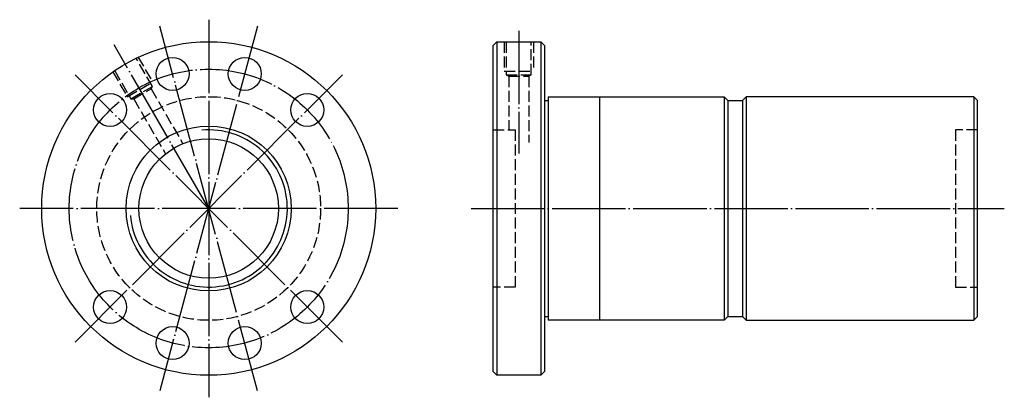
# Model space of a CAD drawing. Header units: millimetres. Extents: x -29 to 239, y 148 to 251.
import ezdxf

# ---------------------------------------------------------------- set-up
doc = ezdxf.new("R2010")
doc.units = ezdxf.units.MM
for name, pattern in [('CENTER', [22, 20, -1, 0, -1]), ('DASHED', [4, 3, -1]), ('THIN', [200000, 200000, 0])]:
    doc.linetypes.add(name, pattern=pattern)
doc.layers.add('NT', color=7, linetype='Continuous')

msp = doc.modelspace()

# ---------------------------------------------------------------- linework, layer by layer
at = {"layer": 'NT', "color": 3, "linetype": 'CENTER'}
for p, q in [((35.83, 249.75), (9.17, 150.25)), ((35.83, 150.25), (9.17, 249.75)), ((22.5, 251.5), (22.5, 148.5)), ((107, 248.5), (107, 215)), ((22.5, 200), (-3.25, 244.6)), ((58.92, 163.58), (-13.92, 236.42)), ((-13.92, 163.58), (58.92, 236.42)), ((74, 200), (-29, 200)), ((94, 200), (239.3, 200))]:
    msp.add_line(p, q, dxfattribs=at)
at = {"layer": 'NT', "color": 16, "linetype": 'Continuous'}
for p, q in [((100, 244.5), (101, 245.5)), ((100, 155.5), (100, 244.5)), ((101, 245.5), (113, 245.5)), ((101, 245.5), (101, 154.5)), ((113, 245.5), (114, 244.5)), ((113, 245.5), (113, 154.5)), ((114, 244.5), (114, 155.5)), ((114, 229.5), (115, 229.5)), ((115, 230.5), (115, 169.5)), ((115, 230.5), (163, 230.5)), ((129, 230.5), (129, 169.5)), ((163, 230.5), (164, 229.5)), ((163, 230.5), (163, 169.5)), ((164, 229.5), (164, 170.5)), ((164, 229.5), (168, 229.5)), ((169, 230.5), (168, 229.5)), ((168, 229.5), (168, 170.5)), ((231, 230.5), (169, 230.5)), ((169, 230.5), (169, 169.5)), ((231, 230.5), (231, 169.5)), ((231, 230.5), (232, 229.5)), ((232, 170.5), (232, 229.5)), ((114, 170.5), (115, 170.5)), ((163, 169.5), (115, 169.5)), ((164, 170.5), (163, 169.5)), ((164, 170.5), (168, 170.5)), ((168, 170.5), (169, 169.5)), ((169, 169.5), (231, 169.5)), ((231, 169.5), (232, 170.5)), ((101, 154.5), (100, 155.5)), ((113, 154.5), (101, 154.5)), ((114, 155.5), (113, 154.5))]:
    msp.add_line(p, q, dxfattribs=at)
at = {"layer": 'NT', "color": 1, "linetype": 'DASHED'}
for p, q in [((103, 245.5), (103, 237.5)), ((111, 245.5), (111, 237.5)), ((3.21, 241.4), (7.21, 234.48)), ((-3.71, 237.4), (0.29, 230.48)), ((103, 237.5), (111, 237.5)), ((103.6, 236.5), (110.4, 236.5)), ((104.25, 236.12), (104.25, 221.5)), ((109.75, 236.12), (109.75, 218)), ((0.29, 230.48), (7.21, 234.48)), ((1.31, 229.91), (7.19, 233.31)), ((6.82, 232.66), (15.48, 217.66)), ((2.06, 229.91), (10.72, 214.91)), ((100, 221.5), (106, 221.5)), ((106, 221.5), (106, 178.5)), ((232, 221.5), (226, 221.5)), ((226, 221.5), (226, 178.5)), ((106, 178.5), (100, 178.5)), ((226, 178.5), (232, 178.5))]:
    msp.add_line(p, q, dxfattribs=at)
for points in [[(103.6, 245.5), (103.6, 236.5), (104.25, 236.12), (109.75, 236.12), (110.4, 236.5), (110.4, 245.5)], [(-3.19, 237.7), (1.31, 229.91), (2.06, 229.91), (6.82, 232.66), (7.19, 233.31), (2.69, 241.1)]]:
    msp.add_lwpolyline(points, dxfattribs=at)
at = {"layer": 'NT', "color": 16, "linetype": 'Continuous'}
for centre, radius in [((22.5, 200), 45.5), ((12.66, 236.71), 4.5), ((32.34, 236.71), 4.5), ((-4.37, 226.87), 4.5), ((49.37, 226.87), 4.5), ((22.5, 200), 22.5), ((22.5, 200), 19), ((-4.37, 173.13), 4.5), ((49.37, 173.13), 4.5), ((12.66, 163.29), 4.5), ((32.34, 163.29), 4.5)]:
    msp.add_circle(centre, radius, dxfattribs=at)
at = {"layer": 'NT', "color": 3, "linetype": 'CENTER'}
msp.add_circle((22.5, 200), 38, dxfattribs=at)
at = {"layer": 'NT', "color": 1, "linetype": 'DASHED'}
msp.add_circle((22.5, 200), 30.5, dxfattribs=at)
at = {"layer": 'NT', "color": 5, "linetype": 'THIN'}
msp.add_arc((22.5, 200), 21.43, 185, 95, dxfattribs=at)

doc.saveas('drawing.dxf')
